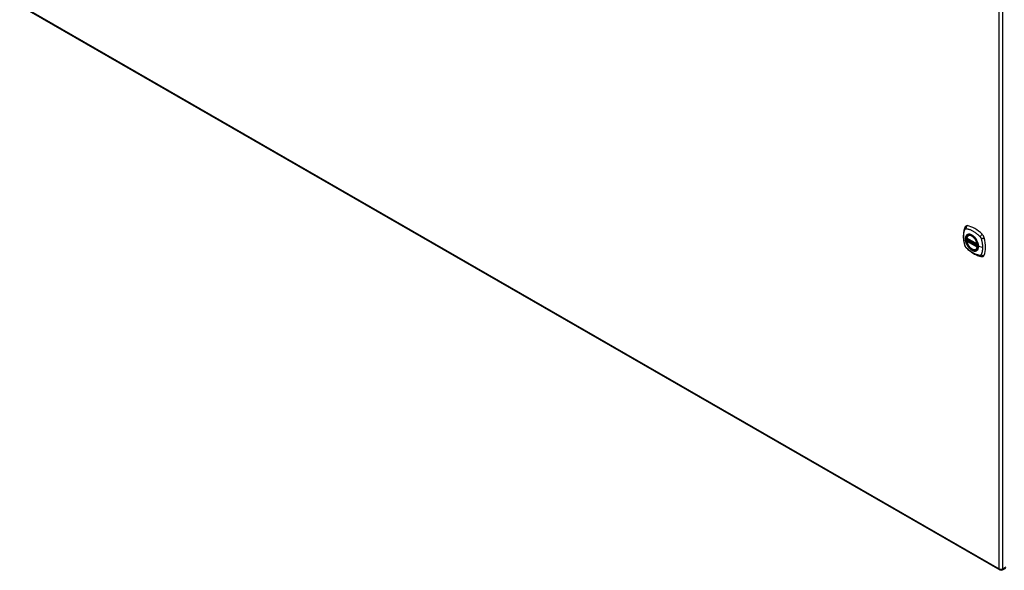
# Model space of a CAD drawing. Header units: inches. Extents: x 435.6 to 512.6, y 168.1 to 236.8.
# Tile 1 of 10: x 435.6 to 473.7, y 190.1 to 211.4. Entities that reach past the tile are written whole.
import ezdxf

# ---------------------------------------------------------------- set-up
doc = ezdxf.new("R2010")
doc.units = ezdxf.units.IN
doc.header["$MEASUREMENT"] = 0
doc.layers.add('Visible Edges(ANSI)', color=7, linetype='Continuous', lineweight=25)
doc.layers.add('Visible Tangent Edges(ANSI)', color=7, linetype='Continuous', lineweight=25)

msp = doc.modelspace()

# ---------------------------------------------------------------- linework, layer by layer
at = {"layer": 'Visible Edges(ANSI)'}
for p, q in [((435.636, 211.979), (473.54, 190.151)), ((472.318, 203.093), (472.328, 203.099)), ((472.261, 202.989), (472.675, 202.751)), ((472.261, 202.893), (472.275, 202.901)), ((472.28, 202.913), (472.28, 202.915)), ((472.286, 202.927), (472.327, 202.951)), ((472.63, 202.551), (472.641, 202.557)), ((473.639, 190.151), (473.77, 190.226))]:
    msp.add_line(p, q, dxfattribs=at)
at = {"layer": 'Visible Edges(ANSI)', "flags": 128}
for points in [[(472.222, 203.459), (472.209, 203.445), (472.198, 203.431), (472.19, 203.416), (472.184, 203.402)], [(472.184, 203.402), (472.176, 203.381), (472.17, 203.361), (472.164, 203.342), (472.159, 203.324), (472.155, 203.305), (472.151, 203.286), (472.144, 203.246), (472.138, 203.205), (472.134, 203.163), (472.132, 203.121), (472.131, 203.078), (472.132, 203.035), (472.134, 202.991), (472.138, 202.946), (472.143, 202.901), (472.15, 202.856), (472.159, 202.81), (472.168, 202.764), (472.174, 202.741), (472.177, 202.73), (472.181, 202.716)], [(472.255, 203.002), (472.26, 203.017), (472.265, 203.031), (472.271, 203.044), (472.278, 203.056), (472.287, 203.067), (472.296, 203.077), (472.306, 203.086), (472.318, 203.093)], [(472.181, 202.716), (472.185, 202.702), (472.19, 202.689), (472.196, 202.677), (472.203, 202.664), (472.21, 202.652), (472.218, 202.641), (472.227, 202.63), (472.236, 202.619)], [(472.63, 202.551), (472.619, 202.545), (472.606, 202.54), (472.594, 202.537), (472.58, 202.536), (472.567, 202.535), (472.553, 202.536), (472.539, 202.538), (472.524, 202.541), (472.51, 202.546), (472.495, 202.552), (472.48, 202.559), (472.466, 202.567), (472.451, 202.576), (472.437, 202.586), (472.422, 202.597), (472.408, 202.609), (472.394, 202.622), (472.381, 202.636), (472.368, 202.651), (472.355, 202.666), (472.343, 202.682), (472.332, 202.699), (472.321, 202.716), (472.31, 202.734), (472.301, 202.751), (472.292, 202.77), (472.284, 202.788), (472.276, 202.807), (472.27, 202.825), (472.264, 202.844), (472.259, 202.863), (472.255, 202.881)], [(472.275, 202.901), (472.277, 202.903), (472.28, 202.906), (472.281, 202.91), (472.28, 202.913)], [(472.572, 203.012), (472.59, 202.99), (472.607, 202.966), (472.624, 202.942), (472.639, 202.917), (472.653, 202.891), (472.666, 202.865), (472.677, 202.838), (472.687, 202.811)], [(472.236, 202.619), (472.246, 202.609), (472.255, 202.6), (472.273, 202.584), (472.307, 202.553), (472.342, 202.523), (472.378, 202.495), (472.414, 202.468), (472.451, 202.442), (472.488, 202.418), (472.525, 202.396), (472.562, 202.375), (472.6, 202.356), (472.638, 202.339), (472.676, 202.323), (472.715, 202.31), (472.753, 202.298), (472.791, 202.288), (472.81, 202.284), (472.821, 202.282), (472.832, 202.28)], [(472.832, 202.28), (472.847, 202.279), (472.864, 202.279), (472.881, 202.281), (472.899, 202.285)]]:
    msp.add_lwpolyline(points, dxfattribs=at)
at = {"layer": 'Visible Edges(ANSI)'}
for centre, radius, start, end in [((472.267, 202.999), 0.0118, 166.5789, 240.064), ((472.267, 202.883), 0.0118, 119.936, 190.602), ((472.292, 202.917), 0.0118, 119.936, 187.8207), ((472.681, 202.761), 0.0118, 240.064, 282.6676), ((473.59, 190.237), 0.099, 240.064, 299.936)]:
    msp.add_arc(centre, radius, start, end, dxfattribs=at)
for centre, major_axis, start_param, end_param in [((472.321, 203.313), (-0.088, 0.154), 5.827357, 6.408431), ((472.572, 202.315), (-0.639, 1.109), 5.172085, 5.827357), ((472.467, 202.818), (0.157, -0.273), 2.362013, 7.062765), ((472.822, 203.024), (0.088, -0.154), 1.114968, 2.030492), ((472.084, 203.159), (-0.639, 1.109), 3.601288, 4.256561), ((472.822, 202.444), (0.088, -0.154), 6.157956, 6.742881)]:
    msp.add_ellipse(centre, major_axis=major_axis, ratio=0.578093, start_param=start_param, end_param=end_param, dxfattribs=at)
msp.add_ellipse((472.463, 202.816), major_axis=(-0.16, 0.277), ratio=0.578093, dxfattribs=at)
at = {"layer": 'Visible Tangent Edges(ANSI)'}
for p, q in [((473.52, 190.196), (473.52, 214.494)), ((473.66, 190.196), (473.66, 214.494)), ((435.615, 212.024), (473.52, 190.196)), ((472.672, 202.756), (472.259, 202.994)), ((472.259, 202.878), (472.672, 202.64)), ((472.267, 202.893), (472.278, 202.899)), ((472.681, 202.654), (472.267, 202.893)), ((472.278, 202.899), (472.688, 202.663)), ((472.689, 202.68), (472.286, 202.912)), ((472.292, 202.927), (472.33, 202.949)), ((472.689, 202.698), (472.292, 202.927)), ((472.688, 202.658), (472.681, 202.654)), ((472.871, 202.63), (472.715, 202.67)), ((473.77, 190.26), (473.66, 190.196))]:
    msp.add_line(p, q, dxfattribs=at)
at = {"layer": 'Visible Tangent Edges(ANSI)', "flags": 128}
for points in [[(472.194, 202.701), (472.184, 202.735), (472.177, 202.764), (472.17, 202.794), (472.164, 202.823), (472.159, 202.853), (472.154, 202.882), (472.15, 202.911), (472.147, 202.939), (472.144, 202.968), (472.142, 202.996), (472.141, 203.024), (472.141, 203.051), (472.141, 203.078), (472.142, 203.104), (472.144, 203.13), (472.147, 203.155), (472.15, 203.179), (472.154, 203.203), (472.159, 203.227), (472.164, 203.25), (472.17, 203.272), (472.177, 203.294), (472.184, 203.315), (472.194, 203.337)], [(472.194, 203.337), (472.195, 203.338), (472.196, 203.34), (472.197, 203.342), (472.198, 203.343), (472.199, 203.345), (472.201, 203.346), (472.202, 203.347), (472.203, 203.349), (472.205, 203.35), (472.206, 203.351), (472.208, 203.352), (472.209, 203.353), (472.211, 203.354), (472.212, 203.355), (472.214, 203.355), (472.216, 203.356), (472.217, 203.356), (472.219, 203.357), (472.221, 203.357), (472.223, 203.357), (472.225, 203.358), (472.226, 203.358), (472.228, 203.358), (472.23, 203.358)], [(472.268, 203.113), (472.259, 203.105), (472.251, 203.096), (472.243, 203.086), (472.236, 203.075), (472.23, 203.063), (472.225, 203.051), (472.22, 203.037), (472.217, 203.023), (472.214, 203.009), (472.212, 202.993), (472.21, 202.977), (472.21, 202.96), (472.21, 202.943), (472.212, 202.926), (472.214, 202.908), (472.217, 202.89), (472.22, 202.871), (472.225, 202.853), (472.23, 202.834), (472.236, 202.815), (472.243, 202.796), (472.251, 202.778), (472.259, 202.759), (472.268, 202.741)], [(472.712, 202.672), (472.706, 202.614), (472.689, 202.565), (472.661, 202.527), (472.625, 202.503), (472.581, 202.494), (472.531, 202.499), (472.479, 202.519), (472.425, 202.553), (472.373, 202.598), (472.326, 202.654), (472.284, 202.717), (472.251, 202.784), (472.228, 202.853), (472.216, 202.921), (472.215, 202.983), (472.225, 203.038), (472.246, 203.083), (472.277, 203.115), (472.317, 203.133), (472.363, 203.137), (472.415, 203.126), (472.468, 203.1), (472.521, 203.062), (472.572, 203.012)], [(472.23, 203.358), (472.254, 203.356), (472.276, 203.352), (472.298, 203.347), (472.321, 203.341), (472.344, 203.334), (472.367, 203.327), (472.39, 203.319), (472.413, 203.309), (472.436, 203.299), (472.459, 203.288), (472.483, 203.276), (472.506, 203.263), (472.529, 203.249), (472.553, 203.234), (472.576, 203.219), (472.599, 203.202), (472.622, 203.185), (472.645, 203.167), (472.667, 203.148), (472.69, 203.129), (472.712, 203.108), (472.734, 203.088), (472.756, 203.066), (472.78, 203.041)], [(472.301, 203.132), (472.3, 203.132), (472.298, 203.131), (472.297, 203.13), (472.295, 203.13), (472.294, 203.129), (472.292, 203.128), (472.291, 203.128), (472.289, 203.127), (472.288, 203.126), (472.286, 203.126), (472.285, 203.125), (472.284, 203.124), (472.282, 203.123), (472.281, 203.122), (472.28, 203.121), (472.278, 203.121), (472.277, 203.12), (472.276, 203.119), (472.274, 203.118), (472.273, 203.117), (472.272, 203.116), (472.27, 203.115), (472.269, 203.114), (472.268, 203.113)], [(472.623, 202.947), (472.612, 202.964), (472.6, 202.98), (472.587, 202.996), (472.574, 203.012), (472.561, 203.026), (472.548, 203.04), (472.534, 203.054), (472.52, 203.066), (472.506, 203.078), (472.491, 203.088), (472.477, 203.098), (472.462, 203.107), (472.448, 203.115), (472.433, 203.122), (472.419, 203.128), (472.404, 203.132), (472.39, 203.136), (472.376, 203.139), (472.363, 203.141), (472.35, 203.141), (472.337, 203.14), (472.324, 203.139), (472.312, 203.136), (472.301, 203.132)], [(472.23, 202.638), (472.228, 202.641), (472.226, 202.643), (472.225, 202.645), (472.223, 202.648), (472.221, 202.65), (472.219, 202.653), (472.217, 202.655), (472.216, 202.658), (472.214, 202.66), (472.212, 202.663), (472.211, 202.665), (472.209, 202.668), (472.208, 202.671), (472.206, 202.673), (472.205, 202.676), (472.203, 202.679), (472.202, 202.682), (472.201, 202.685), (472.199, 202.687), (472.198, 202.69), (472.197, 202.693), (472.196, 202.696), (472.195, 202.699), (472.194, 202.701)], [(472.268, 202.741), (472.269, 202.738), (472.27, 202.736), (472.272, 202.734), (472.273, 202.731), (472.274, 202.729), (472.276, 202.726), (472.277, 202.724), (472.278, 202.721), (472.28, 202.719), (472.281, 202.716), (472.282, 202.714), (472.284, 202.712), (472.285, 202.709), (472.286, 202.707), (472.288, 202.704), (472.289, 202.702), (472.291, 202.7), (472.292, 202.697), (472.294, 202.695), (472.295, 202.693), (472.297, 202.69), (472.298, 202.688), (472.3, 202.686), (472.301, 202.683)], [(472.275, 202.901), (472.275, 202.901), (472.275, 202.901), (472.275, 202.901), (472.275, 202.901), (472.275, 202.901), (472.275, 202.901), (472.275, 202.901), (472.275, 202.901), (472.275, 202.901), (472.275, 202.901), (472.275, 202.901), (472.275, 202.901), (472.275, 202.901), (472.275, 202.901), (472.275, 202.901), (472.275, 202.901), (472.275, 202.901), (472.275, 202.901), (472.275, 202.901), (472.275, 202.901), (472.275, 202.901), (472.275, 202.901), (472.275, 202.901), (472.275, 202.901)], [(472.275, 202.901), (472.275, 202.901), (472.275, 202.901), (472.275, 202.901), (472.275, 202.901), (472.275, 202.901), (472.275, 202.901), (472.275, 202.901), (472.275, 202.901), (472.275, 202.901), (472.275, 202.901), (472.275, 202.901), (472.275, 202.901), (472.275, 202.901), (472.275, 202.901), (472.275, 202.9), (472.275, 202.9), (472.276, 202.9), (472.276, 202.9), (472.276, 202.9), (472.276, 202.9), (472.276, 202.9), (472.276, 202.9), (472.277, 202.9), (472.277, 202.9)], [(472.277, 202.9), (472.277, 202.9), (472.277, 202.9), (472.277, 202.9), (472.277, 202.9), (472.277, 202.9), (472.277, 202.9), (472.277, 202.9), (472.277, 202.9), (472.277, 202.9), (472.277, 202.9), (472.277, 202.9), (472.277, 202.9), (472.278, 202.9), (472.278, 202.9), (472.278, 202.9), (472.278, 202.9), (472.278, 202.9), (472.278, 202.899), (472.278, 202.899), (472.278, 202.899), (472.278, 202.899), (472.278, 202.899), (472.278, 202.899), (472.278, 202.899)], [(472.281, 202.914), (472.28, 202.914), (472.28, 202.914), (472.28, 202.914), (472.28, 202.914), (472.28, 202.914), (472.28, 202.914), (472.28, 202.914), (472.28, 202.914), (472.28, 202.914), (472.28, 202.914), (472.28, 202.914), (472.28, 202.914), (472.28, 202.914), (472.28, 202.914), (472.28, 202.913), (472.28, 202.913), (472.28, 202.913), (472.28, 202.913), (472.28, 202.913), (472.28, 202.913), (472.28, 202.913), (472.28, 202.913), (472.28, 202.913), (472.28, 202.913)], [(472.284, 202.914), (472.283, 202.914), (472.283, 202.914), (472.283, 202.914), (472.283, 202.914), (472.283, 202.914), (472.282, 202.914), (472.282, 202.914), (472.282, 202.914), (472.282, 202.914), (472.282, 202.914), (472.282, 202.914), (472.282, 202.914), (472.281, 202.914), (472.281, 202.914), (472.281, 202.914), (472.281, 202.914), (472.281, 202.914), (472.281, 202.914), (472.281, 202.914), (472.281, 202.914), (472.281, 202.914), (472.281, 202.914), (472.281, 202.914), (472.281, 202.914)], [(472.286, 202.912), (472.286, 202.912), (472.286, 202.912), (472.286, 202.912), (472.286, 202.912), (472.286, 202.912), (472.286, 202.913), (472.286, 202.913), (472.286, 202.913), (472.285, 202.913), (472.285, 202.913), (472.285, 202.913), (472.285, 202.913), (472.285, 202.913), (472.285, 202.913), (472.285, 202.913), (472.285, 202.913), (472.284, 202.913), (472.284, 202.913), (472.284, 202.913), (472.284, 202.913), (472.284, 202.913), (472.284, 202.914), (472.284, 202.914), (472.284, 202.914)], [(472.656, 202.889), (472.655, 202.892), (472.654, 202.894), (472.652, 202.897), (472.651, 202.899), (472.65, 202.902), (472.648, 202.904), (472.647, 202.907), (472.646, 202.909), (472.644, 202.911), (472.643, 202.914), (472.642, 202.916), (472.64, 202.919), (472.639, 202.921), (472.637, 202.923), (472.636, 202.926), (472.635, 202.928), (472.633, 202.931), (472.632, 202.933), (472.63, 202.935), (472.629, 202.938), (472.627, 202.94), (472.626, 202.942), (472.624, 202.945), (472.623, 202.947)], [(472.715, 202.67), (472.714, 202.678), (472.714, 202.687), (472.714, 202.696), (472.713, 202.704), (472.712, 202.713), (472.711, 202.722), (472.709, 202.731), (472.708, 202.741), (472.706, 202.75), (472.704, 202.759), (472.702, 202.768), (472.699, 202.777), (472.697, 202.787), (472.694, 202.796), (472.691, 202.806), (472.688, 202.815), (472.685, 202.824), (472.681, 202.834), (472.677, 202.843), (472.673, 202.852), (472.669, 202.862), (472.665, 202.871), (472.661, 202.88), (472.656, 202.889)], [(472.687, 202.811), (472.689, 202.805), (472.691, 202.799), (472.693, 202.793), (472.694, 202.787), (472.696, 202.781), (472.698, 202.775), (472.699, 202.769), (472.701, 202.763), (472.702, 202.758), (472.703, 202.752), (472.704, 202.746), (472.705, 202.74), (472.706, 202.734), (472.707, 202.728), (472.708, 202.722), (472.709, 202.717), (472.71, 202.711), (472.71, 202.705), (472.711, 202.7), (472.711, 202.694), (472.711, 202.688), (472.712, 202.683), (472.712, 202.678), (472.712, 202.672)], [(472.78, 203.041), (472.781, 203.04), (472.782, 203.039), (472.783, 203.038), (472.784, 203.037), (472.785, 203.036), (472.786, 203.035), (472.787, 203.033), (472.788, 203.032), (472.789, 203.031), (472.789, 203.03), (472.79, 203.029), (472.791, 203.027), (472.792, 203.026), (472.793, 203.025), (472.794, 203.024), (472.795, 203.022), (472.796, 203.021), (472.796, 203.02), (472.797, 203.018), (472.798, 203.017), (472.799, 203.016), (472.8, 203.014), (472.801, 203.013), (472.801, 203.012)], [(472.801, 203.012), (472.802, 203.011), (472.803, 203.009), (472.804, 203.008), (472.804, 203.006), (472.805, 203.005), (472.806, 203.004), (472.806, 203.002), (472.807, 203.001), (472.808, 203), (472.808, 202.998), (472.809, 202.997), (472.81, 202.995), (472.81, 202.994), (472.811, 202.993), (472.811, 202.991), (472.812, 202.99), (472.813, 202.988), (472.813, 202.987), (472.814, 202.986), (472.814, 202.984), (472.815, 202.983), (472.815, 202.981), (472.816, 202.98), (472.816, 202.978)], [(472.816, 202.978), (472.822, 202.96), (472.826, 202.946), (472.83, 202.931), (472.834, 202.916), (472.837, 202.901), (472.84, 202.886), (472.844, 202.872), (472.847, 202.857), (472.85, 202.842), (472.852, 202.828), (472.855, 202.813), (472.857, 202.799), (472.86, 202.784), (472.862, 202.77), (472.863, 202.755), (472.865, 202.741), (472.867, 202.727), (472.868, 202.713), (472.869, 202.699), (472.87, 202.685), (472.871, 202.671), (472.871, 202.657), (472.871, 202.644), (472.871, 202.63)], [(472.78, 202.322), (472.756, 202.325), (472.734, 202.329), (472.712, 202.334), (472.69, 202.339), (472.667, 202.346), (472.645, 202.354), (472.622, 202.362), (472.599, 202.372), (472.576, 202.382), (472.553, 202.393), (472.529, 202.405), (472.506, 202.418), (472.483, 202.432), (472.459, 202.447), (472.436, 202.463), (472.413, 202.479), (472.39, 202.496), (472.367, 202.514), (472.344, 202.533), (472.321, 202.552), (472.298, 202.572), (472.276, 202.592), (472.254, 202.614), (472.23, 202.638)], [(472.301, 202.683), (472.313, 202.666), (472.325, 202.65), (472.337, 202.634), (472.35, 202.619), (472.363, 202.604), (472.377, 202.59), (472.39, 202.577), (472.405, 202.564), (472.419, 202.553), (472.433, 202.542), (472.448, 202.532), (472.462, 202.524), (472.477, 202.516), (472.491, 202.509), (472.506, 202.503), (472.52, 202.498), (472.534, 202.494), (472.548, 202.492), (472.561, 202.49), (472.575, 202.489), (472.587, 202.49), (472.6, 202.492), (472.612, 202.494), (472.623, 202.498)], [(472.623, 202.498), (472.624, 202.499), (472.626, 202.499), (472.627, 202.5), (472.629, 202.5), (472.63, 202.501), (472.632, 202.502), (472.633, 202.502), (472.635, 202.503), (472.636, 202.504), (472.637, 202.505), (472.639, 202.505), (472.64, 202.506), (472.642, 202.507), (472.643, 202.508), (472.644, 202.509), (472.646, 202.51), (472.647, 202.511), (472.648, 202.511), (472.65, 202.512), (472.651, 202.513), (472.652, 202.514), (472.654, 202.515), (472.655, 202.516), (472.656, 202.517)], [(472.656, 202.517), (472.661, 202.521), (472.665, 202.525), (472.669, 202.53), (472.673, 202.534), (472.677, 202.539), (472.681, 202.544), (472.685, 202.55), (472.688, 202.555), (472.691, 202.561), (472.694, 202.567), (472.697, 202.573), (472.7, 202.58), (472.702, 202.586), (472.704, 202.593), (472.706, 202.6), (472.708, 202.607), (472.709, 202.614), (472.711, 202.622), (472.712, 202.63), (472.713, 202.637), (472.714, 202.645), (472.714, 202.653), (472.714, 202.662), (472.715, 202.67)], [(472.816, 202.343), (472.815, 202.341), (472.814, 202.34), (472.813, 202.338), (472.812, 202.337), (472.811, 202.335), (472.81, 202.334), (472.808, 202.333), (472.807, 202.331), (472.806, 202.33), (472.804, 202.329), (472.803, 202.328), (472.801, 202.327), (472.8, 202.326), (472.798, 202.326), (472.797, 202.325), (472.795, 202.324), (472.793, 202.324), (472.791, 202.323), (472.789, 202.323), (472.788, 202.322), (472.786, 202.322), (472.784, 202.322), (472.782, 202.322), (472.78, 202.322)], [(472.871, 202.63), (472.871, 202.617), (472.871, 202.603), (472.871, 202.59), (472.87, 202.577), (472.869, 202.564), (472.868, 202.551), (472.867, 202.539), (472.865, 202.526), (472.863, 202.513), (472.862, 202.501), (472.86, 202.489), (472.857, 202.477), (472.855, 202.465), (472.852, 202.453), (472.85, 202.442), (472.847, 202.43), (472.844, 202.419), (472.84, 202.408), (472.837, 202.397), (472.834, 202.386), (472.83, 202.376), (472.826, 202.365), (472.822, 202.355), (472.816, 202.343)]]:
    msp.add_lwpolyline(points, dxfattribs=at)
at = {"layer": 'Visible Tangent Edges(ANSI)'}
for centre, major_axis, ratio, start_param, end_param in [((472.321, 203.376), (-0.026, -0.115), 0.753973, 3.899961, 5.037231), ((472.294, 203.36), (-0.11, 0.042), 0.703309, 0, 0.764267), ((472.466, 202.817), (-0.173, 0.3), 0.578093, 5.049679, 10.658285), ((472.465, 202.817), (-0.15, 0.261), 0.578093, 4.16689, 6.832552), ((472.474, 202.822), (-0.156, 0.271), 0.578093, 6.165882, 6.283185), ((472.85, 203.071), (-0.0787, -0.0881), 0.342407, 4.199127, 5.336397), ((472.294, 202.748), (-0.114, -0.032), 0.388839, 0, 0.392668), ((472.267, 202.999), (-0.0115, 0.0027), 0.695905, 0, 0.935665), ((472.267, 202.883), (-0.0116, -0.0022), 0.423362, 0, 0.692028), ((472.267, 202.999), (-0.0059, -0.0102), 0.578093, 5.495853, 6.283185), ((472.267, 202.883), (-0.0059, -0.0102), 0.578093, 3.925057, 5.495853), ((472.465, 202.817), (0.15, -0.261), 0.578093, 4.16689, 6.832552), ((472.267, 202.883), (-0.0059, 0.0102), 0.578093, 5.499721, 6.283185), ((472.269, 202.912), (0.0019, -0.0117), 0.983789, 0.322582, 1.638537), ((472.275, 202.91), (0.0039, 0.0112), 0.654364, 3.80656, 5.233141), ((472.278, 202.909), (0.0059, 0.0102), 0.578093, 3.925057, 5.333981), ((472.292, 202.917), (-0.0117, -0.0016), 0.469248, 0, 0.204023), ((472.292, 202.917), (-0.0059, -0.0102), 0.578093, 3.925057, 5.349392), ((472.292, 202.917), (-0.0059, 0.0102), 0.578093, 5.499721, 6.283185), ((472.681, 202.761), (-0.0059, -0.0102), 0.578093, 5.495853, 6.283185), ((472.681, 202.761), (-0.0116, -0.0022), 0.423362, 0.692028, 1.60444), ((472.877, 203.024), (0.116, 0.024), 0.339589, 4.087332, 5.224602), ((472.321, 202.702), (-0.0848, -0.0822), 0.391657, 5.889683, 6.283185), ((472.474, 202.822), (0.156, -0.271), 0.578093, 0, 0.117303), ((472.681, 202.645), (0.0059, 0.0102), 0.578093, 0.783464, 2.354261), ((472.681, 202.645), (0.0115, -0.0027), 0.695905, 4.077257, 5.159885), ((472.681, 202.645), (0.0059, -0.0102), 0.578093, 1.626874, 2.358128), ((472.717, 202.673), (-0.00492, 0), 0.575862, 0.141897, 1.156289), ((472.85, 202.397), (-0.019, -0.117), 0.704723, 5.515471, 6.283185), ((472.877, 202.412), (0.113, -0.034), 0.752559, 4.384035, 5.521305), ((473.59, 190.237), (-0.0494, -0.0858), 0.578093, 5.495853, 6.283185), ((473.59, 190.237), (0.099, 0), 0.575862, 3.926991, 5.497787), ((473.59, 190.237), (0.0494, -0.0858), 0.578093, 0, 0.787332)]:
    msp.add_ellipse(centre, major_axis=major_axis, ratio=ratio, start_param=start_param, end_param=end_param, dxfattribs=at)
for centre, major_axis in [((472.466, 202.818), (0.171, -0.297)), ((472.463, 202.816), (-0.162, 0.282)), ((472.463, 202.816), (0.162, -0.281))]:
    msp.add_ellipse(centre, major_axis=major_axis, ratio=0.578093, dxfattribs=at)

doc.saveas('drawing.dxf')
